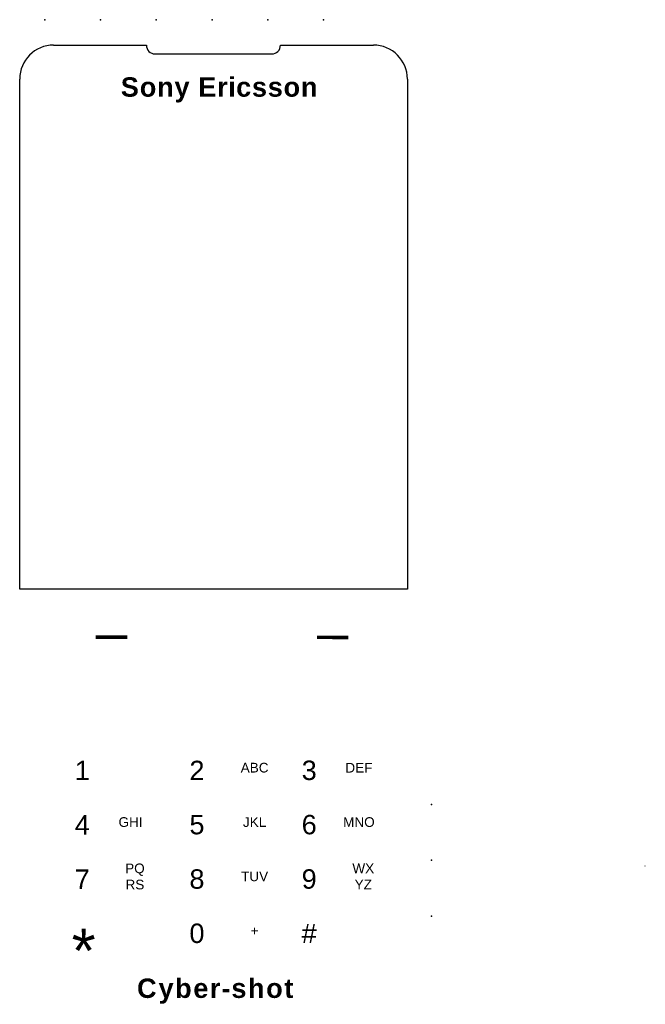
# Model space of a CAD drawing. Header units: inches. Extents: x 2 to 67, y 3 to 105.
import ezdxf

# ---------------------------------------------------------------- set-up
doc = ezdxf.new("R2010")
doc.units = ezdxf.units.IN
doc.header["$MEASUREMENT"] = 0
doc.layers.add('kuciste', color=7, linetype='Continuous')
doc.styles.get("Standard").update_dxf_attribs({"font": 'arial.ttf'})

msp = doc.modelspace()

# ---------------------------------------------------------------- linework, layer by layer
at = {"layer": 'kuciste'}
for p, q in [((6, 102.38, 13), (15.57, 102.38, 13)), ((15.57, 102.38, 13), (15.57, 102.37, 13)), ((29.41, 102.38, 13), (39, 102.38, 13)), ((29.41, 102.37, 13), (29.41, 102.38, 13)), ((16.47, 101.47, 13), (28.51, 101.47, 13)), ((2.5, 46.29, 13), (2.5, 98.88, 13)), ((42.5, 98.88, 13), (42.5, 46.29, 13)), ((42.5, 46.29, 13), (2.5, 46.29, 13))]:
    msp.add_line(p, q, dxfattribs=at)
for centre, radius, start, end in [((6, 98.88, 13), 3.5, 90, 180), ((16.47, 102.37, 13), 0.9, 180, 270), ((28.51, 102.37, 13), 0.9, 270, 0), ((39, 98.88, 13), 3.5, 0, 90), ((63.24, 17.75), 3.81, 359.6002, 359.7419)]:
    msp.add_arc(centre, radius, start, end, dxfattribs=at)
for p in [(5.08, 105), (10.84, 105), (16.59, 105), (22.35, 105), (28.1, 105), (33.86, 105), (45, 24.06), (45, 18.31), (45, 12.55)]:
    msp.add_point(p, dxfattribs=at)

# ---------------------------------------------------------------- texts
for s, width, heights, insert, char_height, attachment_point in [('\\pi0.10357;{\\fArial|b1|i0|c238|p34;\\T1.05;\\C254;Sony Ericsson}', 20.1962, [0], (12.83, 99.06, 13.01), 2, 1), ('\\pi1.7118;_', 6.5942, [3.56], (8.71, 46.29, 13), 4, 1), ('1', 13.9712, [0], (8.96, 27.58, 13.5), 2, 5), ('2', 13.9712, [0], (20.79, 27.58, 13.5), 2, 5), ('3', 13.9712, [0], (32.37, 27.58, 13.5), 2, 5), ('ABC', 6.6806, [0], (26.74, 27.86, 13.5), 1, 5), ('DEF', 6.6806, [0], (37.5, 27.86, 13.5), 1, 5), ('4', 13.9712, [0], (8.96, 21.97, 13.5), 2, 5), ('GHI', 6.6806, [0], (13.94, 22.25, 13.5), 1, 5), ('5', 13.9712, [0], (20.79, 21.98, 13.5), 2, 5), ('JKL', 6.6806, [0], (26.74, 22.25, 13.5), 1, 5), ('6', 13.9712, [0], (32.37, 21.98, 13.5), 2, 5), ('MNO', 6.6806, [0], (37.5, 22.25, 13.5), 1, 5), ('7', 13.9712, [0], (8.96, 16.37, 13.5), 2, 5), ('PQ\\PRS', 6.6806, [0], (14.39, 16.64, 13.5), 1, 5), ('8', 13.9712, [0], (20.79, 16.37, 13.5), 2, 5), ('9', 13.9712, [0], (32.37, 16.37, 13.5), 2, 5), ('WX\\PYZ', 6.6806, [0], (37.95, 16.65, 13.5), 1, 5), ('TUV', 6.6806, [0], (26.74, 16.65, 13.5), 1, 5), ('*', 13.9712, [0], (9.1, 8.99, 13.5), 4.53, 5), ('0', 13.9712, [0], (20.79, 10.77, 13.5), 2, 5), ('+', 6.6806, [0], (26.74, 11.04, 13.5), 1, 5), ('#', 13.9712, [0], (32.37, 10.77, 13.5), 2, 5), ('\\pi0.53998;{\\fArial|b1|i0|c238|p34;\\T1.1;\\C254;Cyber-shot}', 16.9981, [0], (14.07, 6.12, 13.07), 2, 1)]:
    msp.add_mtext_dynamic_manual_height_columns(s, width=width, gutter_width=1, heights=heights, dxfattribs=dict(at, insert=insert, char_height=char_height, attachment_point=attachment_point))
at = {"layer": 'kuciste', "insert": (36.36, 46.27, 13), "char_height": 4, "attachment_point": 3, "rotation": 359.899}
msp.add_mtext_dynamic_manual_height_columns('_', width=6.5942, gutter_width=1, heights=[3.56], dxfattribs=at)

doc.saveas('drawing.dxf')
